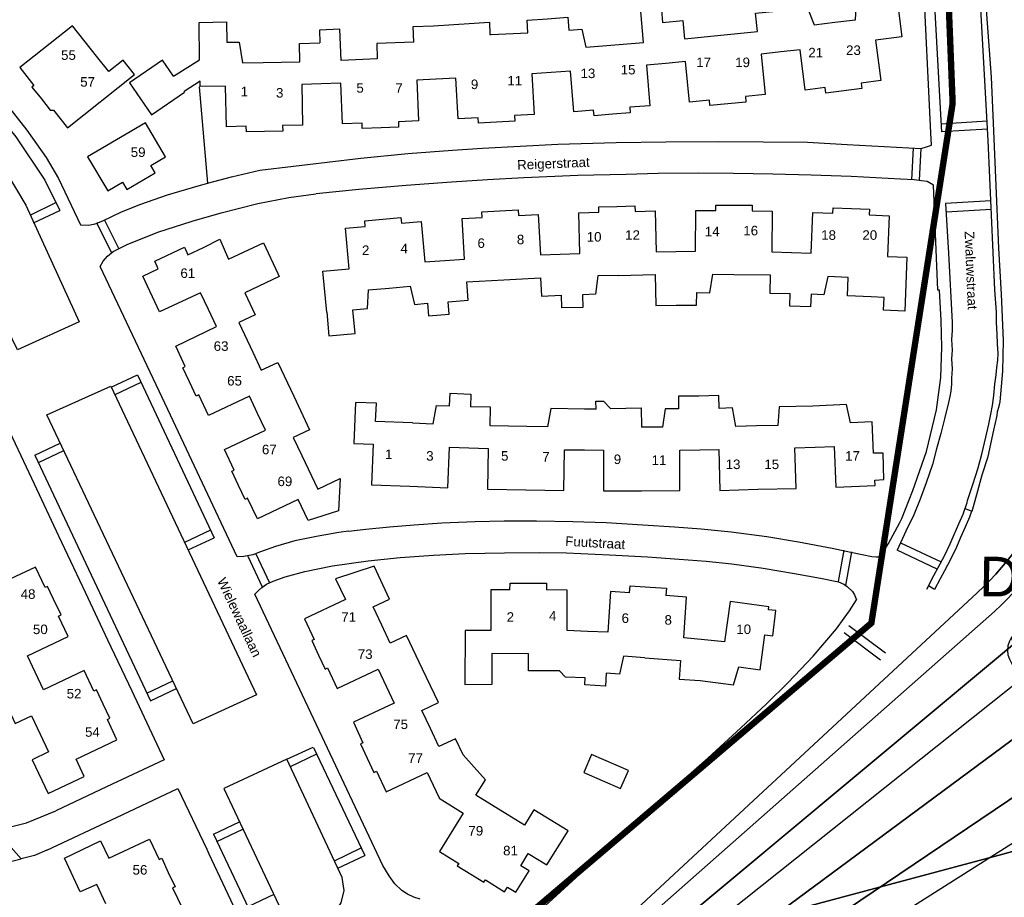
# Model space of a CAD drawing. Extents: x 158343 to 162498, y 431347 to 434500.
# Tile 39 of 248: x 159081 to 159236, y 433722 to 433860. Entities that reach past the tile are written whole.
import ezdxf

# ---------------------------------------------------------------- set-up
doc = ezdxf.new("R2010")
doc.units = 0
doc.header["$LTSCALE"] = 10
doc.header["$MEASUREMENT"] = 0
for name, color, linetype in [('44_plafonds', 8, 'CONTINUOUS'), ('47_binneninrichting', 8, 'CONTINUOUS'), ('bestaand 006m', 8, 'CONTINUOUS'), ('bestaand 008m', 8, 'CONTINUOUS'), ('bestaand 009m', 8, 'CONTINUOUS'), ('bestaand 010m', 8, 'CONTINUOUS'), ('bestaand 011m', 8, 'CONTINUOUS'), ('bestaand 012m', 8, 'CONTINUOUS'), ('HUISNUM', 7, 'CONTINUOUS'), ('nieuw006m', 8, 'CONTINUOUS'), ('nieuw007m', 8, 'CONTINUOUS'), ('nieuw008m', 8, 'CONTINUOUS'), ('nieuw009m', 8, 'CONTINUOUS'), ('nieuw010m', 8, 'CONTINUOUS'), ('nieuw011m', 8, 'CONTINUOUS'), ('nieuw012m', 8, 'CONTINUOUS'), ('SONDERING-2', 7, 'CONTINUOUS'), ('STRNM', 7, 'CONTINUOUS')]:
    doc.layers.add(name, color=color, linetype=linetype)
doc.layers.add('MEET', color=6, linetype='CONTINUOUS', plot=False)
doc.styles.add('Style-STANDARD', font='arial.ttf')
doc.styles.add('TXT_Copier', font='arial.ttf')

# ---------------------------------------------------------------- blocks, each defined once
blk = doc.blocks.new('SON-2')
at = {"layer": 'SONDERING-2', "transparency": 33554687}
h = blk.add_hatch(color=256, dxfattribs=at)
h.dxf.hatch_style = 1
h.paths.add_polyline_path([(0.004, -1.5), (1.287, 0.77), (-1.292, 0.763)])
at = {"layer": 'SONDERING-2'}
blk.add_lwpolyline([(0.004, -1.5), (1.287, 0.77), (-1.292, 0.763), (0.004, -1.5)], dxfattribs=at)
blk.add_circle((0, 0), 1.5, dxfattribs=at)
at = {"layer": 'SONDERING-2', "style": 'TXT_Copier'}
blk.add_attdef('BNO', (-1.135, 2.408), '', height=2.5, rotation=359.03579, dxfattribs=at)

msp = doc.modelspace()

# ---------------------------------------------------------------- linework, layer by layer
at = {"layer": '44_plafonds', "flags": 128}
for points in [[(159209.05, 433859.85), (159212.28, 433860.26), (159212.42, 433863.19), (159214.34, 433863.42), (159214.08, 433865.44), (159218.54, 433865.98), (159219.58, 433857.55), (159215.45, 433857.03), (159216.25, 433850.67), (159213.16, 433850.28), (159213.26, 433849.42), (159210.46, 433849.07)], [(159173.15, 433856.2), (159178.92, 433856.66), (159178.5, 433861.55), (159181.74, 433861.81), (159181.92, 433859.83)], [(159202.97, 433862.01), (159204.68, 433862.23), (159205.77, 433859.44)], [(159160.73, 433858.22), (159160.61, 433860.2), (159163.81, 433860.38)], [(159163.81, 433860.38), (159167, 433860.65), (159167.16, 433858.64), (159169.21, 433858.79), (159169.85, 433855.93), (159173.15, 433856.2)], [(159181.92, 433859.83), (159185.08, 433860.14), (159185.37, 433857.26), (159191.08, 433857.83)], [(159191.08, 433857.83), (159196.84, 433858.41), (159196.56, 433861.29), (159199.77, 433861.61)], [(159092.82, 433854.54), (159089.03, 433859.3), (159080.76, 433852.72), (159082.97, 433849.92), (159082.65, 433849.66), (159084.14, 433847.78)], [(159109.05, 433853.93), (159108.96, 433859.84), (159113.26, 433859.91), (159113.34, 433856.71), (159115.29, 433856.72), (159115.79, 433853.47), (159119.05, 433853.53)], [(159137.01, 433854.08), (159131.35, 433853.86), (159131.14, 433858.76), (159127.9, 433858.62), (159127.95, 433856.62)], [(159142.77, 433856.72), (159142.67, 433859.2), (159145.87, 433859.32)], [(159145.87, 433859.32), (159149.07, 433859.53)], [(159149.07, 433859.53), (159154.67, 433859.86), (159154.72, 433857.93), (159154.95, 433857.94)], [(159205.77, 433859.44), (159209.05, 433859.85)], [(159154.95, 433857.94), (159160.73, 433858.22)], [(159119.05, 433853.53), (159124.84, 433853.64), (159124.77, 433856.54), (159127.95, 433856.62)], [(159142.77, 433856.72), (159136.96, 433856.54), (159137.01, 433854.08)], [(159210.46, 433849.07), (159207.6, 433848.71), (159207.49, 433849.58), (159204.37, 433849.19), (159203.57, 433855.54), (159200.51, 433855.2)], [(159084.14, 433847.78), (159085.52, 433846.04), (159086.05, 433846.04), (159088.27, 433843.26), (159098.79, 433851.62), (159096.99, 433853.88), (159094.76, 433852.11), (159092.82, 433854.54)], [(159104.95, 433851.37), (159109.05, 433853.93)], [(159200.51, 433855.2), (159197.44, 433854.86), (159198.08, 433848.48), (159194.95, 433848.17), (159195.04, 433847.3), (159192.2, 433847.02)], [(159104.95, 433851.37), (159103.22, 433853.9), (159098.02, 433850.34), (159099.76, 433847.81)], [(159182.45, 433853.38), (159179.38, 433853.1), (159179.9, 433846.72), (159176.76, 433846.47), (159176.83, 433845.6), (159174.01, 433845.37)], [(159192.2, 433847.02), (159189.37, 433846.73), (159189.28, 433847.6), (159186.16, 433847.28), (159185.51, 433853.66), (159182.45, 433853.38)], [(159146.29, 433850.88), (159143.24, 433850.72), (159143.49, 433844.32), (159140.34, 433844.2), (159140.37, 433843.33), (159137.64, 433843.22)], [(159155.76, 433844.12), (159152.95, 433843.96), (159152.9, 433844.84), (159149.74, 433844.65), (159149.36, 433851.04), (159146.29, 433850.88)], [(159164.39, 433851.94), (159161.34, 433851.74), (159161.72, 433845.35), (159158.59, 433845.17), (159158.64, 433844.29), (159155.76, 433844.12)], [(159174.01, 433845.37), (159171.12, 433845.14), (159171.05, 433846.01), (159167.96, 433845.76), (159167.44, 433852.14), (159164.39, 433851.94)], [(159109.11, 433850.6), (159106.62, 433848.94)], [(159119.26, 433842.67), (159116.41, 433842.61), (159116.39, 433843.48), (159113.27, 433843.42), (159113.13, 433849.82), (159109.12, 433849.74), (159109.11, 433850.6)], [(159128.15, 433850.16), (159125.12, 433850.06), (159125.26, 433843.66), (159122.11, 433843.6), (159122.12, 433842.73), (159119.26, 433842.67)], [(159137.64, 433843.22), (159134.65, 433843.11), (159134.62, 433843.98), (159131.51, 433843.86), (159131.25, 433850.26), (159128.15, 433850.16)], [(159099.76, 433847.81), (159101.48, 433845.29), (159106.68, 433848.85), (159106.62, 433848.94)], [(159103.69, 433838.69), (159100.52, 433844.05), (159091.42, 433838.68), (159094.59, 433833.32), (159096.9, 433834.68), (159097.58, 433833.54), (159102.03, 433836.18), (159101.36, 433837.32), (159103.69, 433838.69)], [(159165.79, 433823.35), (159168.9, 433823.46), (159168.74, 433829.86), (159171.88, 433829.94), (159171.86, 433830.81), (159174.71, 433830.88)], [(159174.71, 433830.88), (159177.57, 433830.94), (159177.59, 433830.07), (159180.73, 433830.15), (159180.88, 433823.74), (159184, 433823.78)], [(159184, 433823.78), (159187.11, 433823.82), (159187.15, 433830.23), (159190.3, 433830.2), (159190.31, 433831.08), (159193.14, 433831.06)], [(159193.14, 433831.06), (159196.01, 433831.04), (159196, 433830.16), (159199.14, 433830.13), (159199.09, 433823.73), (159202.2, 433823.62)], [(159147.63, 433822.35), (159150.75, 433822.56), (159150.39, 433828.96), (159153.53, 433829.13), (159153.48, 433829.99), (159156.29, 433830.15)], [(159156.29, 433830.15), (159159.17, 433830.31), (159159.22, 433829.45), (159162.32, 433829.62), (159162.68, 433823.23), (159165.79, 433823.35)], [(159202.2, 433823.62), (159205.3, 433823.53), (159205.57, 433829.92), (159208.73, 433829.78), (159208.77, 433830.66), (159211.64, 433830.54)], [(159211.64, 433830.54), (159214.47, 433830.41), (159214.43, 433829.53), (159217.59, 433829.4), (159217.29, 433823.01), (159220.38, 433822.88), (159220.02, 433814.38), (159216.7, 433814.52), (159216.8, 433816.51), (159214.76, 433816.63)], [(159129.05, 433814.21), (159128.44, 433820.69), (159132.57, 433821.06), (159131.99, 433827.44), (159135.11, 433827.72), (159135.03, 433828.59), (159137.88, 433828.84)], [(159137.88, 433828.84), (159140.73, 433829.1), (159140.81, 433828.23), (159143.94, 433828.51), (159144.51, 433822.13), (159147.63, 433822.35)], [(159109.64, 433824.39), (159112.22, 433825.71), (159113.61, 433822.56)], [(159113.61, 433822.56), (159119.1, 433825.14), (159121.35, 433820.33)], [(159110.43, 433814.62), (159109.17, 433817.29), (159102.74, 433814.25), (159100.09, 433819.87), (159102.52, 433821.02), (159101.97, 433822.23), (159106.65, 433824.43), (159107.21, 433823.24), (159109.64, 433824.39)], [(159121.35, 433820.33), (159121.58, 433819.85), (159116.17, 433817.29), (159117.8, 433813.81), (159115.21, 433812.6), (159117.4, 433807.93)], [(159174.99, 433820.01), (159171.73, 433819.93), (159171.35, 433817.04), (159169.29, 433816.97), (159169.34, 433814.97), (159166.08, 433814.89), (159166, 433816.88)], [(159174.99, 433820.01), (159180.75, 433820.15), (159180.84, 433815.25), (159184.05, 433815.33)], [(159184.05, 433815.33), (159187.24, 433815.33), (159187.28, 433817.31), (159189.33, 433817.29), (159189.84, 433820.2), (159193.11, 433820.17)], [(159193.11, 433820.17), (159198.85, 433820.11), (159198.8, 433817.23), (159201.98, 433817.16)], [(159211.13, 433819.68), (159207.9, 433819.82), (159207.32, 433816.93), (159205.28, 433817.04), (159205.18, 433815.05), (159201.94, 433815.17), (159201.98, 433817.16)], [(159138.89, 433818.02), (159142.17, 433818.32), (159142.87, 433815.44), (159144.9, 433815.64), (159145.08, 433813.65), (159148.3, 433813.91), (159148.16, 433815.87)], [(159148.16, 433815.87), (159151.32, 433816.09), (159151.12, 433818.99), (159156.91, 433819.31)], [(159156.91, 433819.31), (159162.71, 433819.64), (159162.85, 433816.74), (159166, 433816.88)], [(159214.76, 433816.63), (159211.02, 433816.81), (159211.13, 433819.68)], [(159133.17, 433814.59), (159135.46, 433814.81), (159135.64, 433817.72), (159138.89, 433818.02)], [(159107.46, 433803.25), (159106.41, 433805.48), (159106.78, 433805.66), (159105.28, 433808.89), (159111.7, 433811.94), (159110.43, 433814.62)], [(159129.05, 433814.21), (159129.37, 433810.47), (159133.54, 433810.86), (159133.17, 433814.59)], [(159117.4, 433807.93), (159118.74, 433805.08), (159121.35, 433806.31), (159123.86, 433801)], [(159118.15, 433798.28), (159116.88, 433800.99), (159110.44, 433797.97), (159108.91, 433801.19), (159108.52, 433801.01), (159107.46, 433803.25)], [(159142.54, 433796.79), (159145.79, 433796.65), (159146.35, 433799.53), (159148.38, 433799.45), (159148.46, 433801.46), (159151.72, 433801.32), (159151.67, 433799.31)], [(159123.86, 433801), (159126.35, 433795.72), (159123.75, 433794.47), (159125.11, 433791.63)], [(159142.54, 433796.79), (159136.73, 433797.03), (159136.86, 433799.9), (159133.57, 433800.02), (159133.34, 433793.52), (159136.36, 433793.44), (159136.11, 433787.04), (159142.14, 433786.81)], [(159171.47, 433798.96), (159171.4, 433800.23), (159172.62, 433800.21), (159173.71, 433799.05), (159178.55, 433799.14), (159178.59, 433796.09)], [(159187.62, 433801.01), (159184.4, 433801.01), (159184.4, 433799.02), (159182.34, 433799.01), (159181.89, 433796.11), (159178.59, 433796.09)], [(159196.72, 433796.31), (159193.42, 433796.24), (159192.9, 433799.14), (159190.83, 433799.08), (159190.78, 433801.08), (159187.62, 433801.01)], [(159115.17, 433786.91), (159114.09, 433789.2), (159114.47, 433789.37), (159112.96, 433792.61), (159119.39, 433795.63), (159118.15, 433798.28)], [(159160.55, 433796.24), (159154.79, 433796.34), (159154.83, 433799.24), (159151.67, 433799.31)], [(159169.61, 433798.95), (159164.32, 433799.08), (159163.82, 433796.18), (159160.55, 433796.24)], [(159171.47, 433798.96), (159169.61, 433798.95)], [(159205.57, 433799.43), (159200.29, 433799.31), (159200.04, 433796.39), (159196.72, 433796.31)], [(159215.11, 433792.03), (159214.88, 433796.95), (159211.47, 433796.79), (159210.87, 433799.67), (159205.57, 433799.43)], [(159142.14, 433786.81), (159148.11, 433786.58), (159148.35, 433792.98), (159151.42, 433792.88)], [(159151.42, 433792.88), (159154.48, 433792.78), (159154.37, 433786.38), (159160.38, 433786.27)], [(159160.38, 433786.27), (159166.38, 433786.16), (159166.49, 433792.56), (159169.6, 433792.53)], [(159169.6, 433792.53), (159172.62, 433792.49), (159172.64, 433786.08), (159178.58, 433786.1)], [(159178.58, 433786.1), (159184.64, 433786.12), (159184.62, 433792.52), (159187.77, 433792.55)], [(159187.77, 433792.55), (159190.76, 433792.58), (159190.92, 433786.17), (159196.88, 433786.33)], [(159196.88, 433786.33), (159202.92, 433786.48), (159202.75, 433792.88), (159205.91, 433792.98)], [(159205.91, 433792.98), (159208.93, 433793.08), (159209.2, 433786.68), (159215.35, 433786.94), (159215.31, 433787.78)], [(159215.31, 433787.78), (159216.73, 433787.86), (159216.61, 433792.04), (159215.11, 433792.03)], [(159125.11, 433791.63), (159127.63, 433786.38), (159131.15, 433788.06), (159130.92, 433782.96), (159126.12, 433781.4), (159124.55, 433784.72), (159118.13, 433781.69), (159116.6, 433784.92), (159116.19, 433784.73), (159115.17, 433786.91)], [(159086.05, 433769.04), (159085.11, 433771.04), (159084.72, 433770.86), (159083.21, 433774.08), (159076.78, 433771.06), (159075.51, 433773.76)], [(159137.72, 433764.92), (159136.36, 433767.81), (159138.94, 433769.04), (159136.52, 433774.21), (159130.44, 433772.26), (159132, 433768.96), (159125.57, 433765.93), (159127.07, 433762.7), (159126.69, 433762.52), (159127.78, 433760.2)], [(159157.87, 433770.51), (159154.89, 433770.51), (159154.89, 433764.11), (159150.84, 433764.13), (159150.8, 433755.62), (159155.08, 433755.65), (159155.09, 433760.52), (159160.81, 433760.51)], [(159157.87, 433770.51), (159157.91, 433771.56), (159161.03, 433771.56)], [(159161.03, 433771.56), (159163.65, 433771.57), (159163.65, 433770.49)], [(159170.07, 433763.96), (159166.89, 433764.08), (159166.9, 433770.48), (159163.65, 433770.49)], [(159176.7, 433770.02), (159173.74, 433770.23), (159173.28, 433763.84), (159170.07, 433763.96)], [(159176.7, 433770.02), (159176.81, 433771.16), (159179.95, 433770.94)], [(159179.95, 433770.94), (159182.54, 433770.76), (159182.44, 433769.6)], [(159083.16, 433757.53), (159081.93, 433760.12), (159088.36, 433763.16), (159086.83, 433766.38), (159087.23, 433766.56), (159086.05, 433769.04)], [(159188.5, 433762.63), (159185.24, 433762.97), (159185.7, 433769.36), (159182.44, 433769.6)], [(159198.56, 433767.37), (159198.62, 433767.81), (159192.53, 433768.65), (159191.66, 433762.3), (159188.5, 433762.63)], [(159198.02, 433763.41), (159199.25, 433763.29), (159199.75, 433767.25), (159198.56, 433767.37)], [(159144.14, 433758.02), (159141.63, 433763.34), (159139.05, 433762.12), (159137.72, 433764.92)], [(159187.82, 433756.26), (159193.06, 433755.55), (159193.9, 433758.37), (159197.27, 433757.91), (159198.02, 433763.41)], [(159127.78, 433760.2), (159128.79, 433758.04), (159129.18, 433758.22), (159130.71, 433755), (159137.13, 433758.04), (159138.42, 433755.33)], [(159169.75, 433756.68), (159166.65, 433756.77), (159165.69, 433757.77), (159160.82, 433757.78), (159160.81, 433760.51)], [(159179.13, 433759.8), (159175.77, 433760.05), (159175.11, 433757.25), (159173.05, 433757.37), (159172.91, 433755.35), (159169.7, 433755.54), (159169.75, 433756.68)], [(159179.13, 433759.8), (159184.76, 433759.39), (159184.54, 433756.46), (159187.82, 433756.26)], [(159145.38, 433748.7), (159144.04, 433751.53), (159146.62, 433752.75), (159144.14, 433758.02)], [(159093.86, 433752.5), (159092.8, 433754.76), (159092.41, 433754.57), (159090.89, 433757.8), (159084.46, 433754.77), (159083.16, 433757.53)], [(159077.48, 433754.84), (159080, 433749.48), (159082.59, 433750.69), (159083.95, 433747.81)], [(159138.42, 433755.33), (159139.67, 433752.69), (159133.25, 433749.65), (159134.75, 433746.41), (159134.37, 433746.24), (159135.41, 433744.03)], [(159083.95, 433747.81), (159085.27, 433744.98), (159082.69, 433743.76), (159085.19, 433738.42), (159090.89, 433741.13), (159089.61, 433743.84), (159096.03, 433746.87), (159094.52, 433750.09), (159094.9, 433750.28), (159093.86, 433752.5)], [(159152.26, 433742.58), (159150.51, 433744.53), (159149.31, 433747.06), (159146.72, 433745.84), (159145.38, 433748.7)], [(159135.41, 433744.03), (159136.48, 433741.77), (159136.88, 433741.96), (159138.41, 433738.73), (159144.84, 433741.76), (159146.74, 433737.74)], [(159170.75, 433744.57), (159169.52, 433741.73), (159175.3, 433739.23), (159176.53, 433742.08), (159170.75, 433744.57)], [(159157.47, 433735.12), (159152.51, 433738.2), (159154.02, 433740.62), (159152.26, 433742.58)], [(159146.74, 433737.74), (159146.75, 433737.72), (159150.54, 433735.37), (159146.79, 433729.33), (159149.82, 433727.45), (159149.59, 433727.08), (159151.75, 433725.75)], [(159151.75, 433725.75), (159153.8, 433724.48), (159154.04, 433724.84), (159157.04, 433722.96), (159157.52, 433723.72), (159158.83, 433722.91), (159160.9, 433726.26), (159159.58, 433727.07), (159160.78, 433729.01), (159163.71, 433727.2), (159167.03, 433732.57), (159161.65, 433735.88), (159160.16, 433733.46), (159157.47, 433735.12)], [(159094.27, 433721.07), (159092.85, 433724.14), (159090.26, 433722.94), (159087.76, 433728.29), (159093.47, 433730.97), (159094.74, 433728.26), (159101.17, 433731.28), (159102.68, 433728.05), (159103.08, 433728.24), (159104.12, 433726.02)], [(159104.12, 433726.02), (159105.19, 433723.76), (159104.8, 433723.58), (159106.33, 433720.36), (159099.91, 433717.32), (159100.83, 433713.79)]]:
    msp.add_lwpolyline(points, dxfattribs=at)
at = {"layer": '47_binneninrichting', "flags": 128}
for points in [[(159229.83, 433784.27), (159229.93, 433784.55), (159230.74, 433787.1), (159231.61, 433789.74), (159232.18, 433791.87), (159232.78, 433794.54), (159233.29, 433796.58), (159233.56, 433798.14), (159233.83, 433799.55), (159234.04, 433801.11), (159234.19, 433802.88), (159234.4, 433804.35), (159234.55, 433805.49), (159234.67, 433806.66), (159234.73, 433807.71), (159234.64, 433809.24), (159234.58, 433810.74), (159234.49, 433812.57), (159234.46, 433814.22), (159234.22, 433817.73), (159233.14, 433841.22), (159228.58, 433923.3), (159226.18, 433964.43)], [(159222.85, 433900.38), (159222.91, 433899.75), (159222.97, 433898.85), (159223.9, 433876.89), (159225.58, 433846.29), (159225.8, 433842.59)], [(159233.68, 433851.24), (159232.93, 433861.14), (159231.11, 433895.18)], [(159224.12, 433842.44), (159221.71, 433892.44)], [(159042.49, 433870.74), (159048.27, 433868.44), (159054.64, 433865.23), (159061.64, 433860.43), (159068.3, 433855.1), (159074.55, 433848.64), (159080.13, 433841.8), (159084.67, 433835), (159087.04, 433830.21)], [(159090.09, 433812.72), (159080.39, 433808.27), (159071.96, 433825.48), (159069.31, 433829.91), (159065.92, 433834.54), (159062.46, 433838.48), (159058.33, 433842.6), (159054.18, 433846.27), (159049.28, 433849.75), (159044.92, 433852.19), (159040.14, 433854.56), (159034.82, 433856.96), (159038.67, 433867.33), (159043.8, 433865.45), (159049.17, 433863.14), (159054.66, 433859.9), (159060.15, 433855.96), (159066.15, 433851), (159070.46, 433846.5), (159074.97, 433841.18), (159078.62, 433836.26), (159081.67, 433831.04), (159090.09, 433812.72)], [(159064.44, 433860.81), (159068.51, 433857.59), (159072.12, 433854.24), (159075.83, 433850.17), (159079.17, 433846.27), (159081.83, 433842.86), (159084.87, 433838.55), (159086.81, 433835.25), (159090.31, 433827.99), (159091.57, 433827.94), (159092.59, 433828.14), (159093.79, 433828.59), (159096.76, 433830), (159099.8, 433831.23), (159104.01, 433832.69), (159108.82, 433834.11), (159110.32, 433834.52)], [(159234.85, 433824.3), (159234, 433844), (159233.68, 433851.24)], [(159108.96, 433849.71), (159110.28, 433834.52), (159114.07, 433835.53), (159118.51, 433836.56), (159134.43, 433838.49), (159141.81, 433839.22), (159148.83, 433839.72), (159153.57, 433840.05), (159159.51, 433840.35), (159165.43, 433840.66), (159174.62, 433840.91), (159182.42, 433841.04), (159190.67, 433841.09), (159197.74, 433841.02), (159204.7, 433840.96), (159210.96, 433840.6), (159222.63, 433840.01), (159223.6, 433840.28), (159224.25, 433840.5), (159224.12, 433842.44)], [(159225.72, 433843.89), (159233, 433844.32)], [(159233.06, 433843.02), (159225.8, 433842.59)], [(159221.37, 433840.07), (159221.07, 433835.05)], [(159222.33, 433834.98), (159222.63, 433840.01)], [(159225.26, 433817.66), (159224.58, 433834.19), (159223.55, 433834.77), (159222.65, 433834.9), (159221.53, 433835.03), (159219.38, 433835.15), (159215.47, 433835.38), (159211.62, 433835.56), (159205.29, 433835.81), (159199.27, 433835.95), (159193.09, 433836.04), (159187.6, 433836.09), (159181.21, 433836.03), (159176.16, 433835.91), (159168.58, 433835.72), (159160.08, 433835.37), (159154.36, 433835.07), (159148.67, 433834.68), (159141.53, 433834.16), (159134.09, 433833.51), (159127.4, 433832.87)], [(159132.5, 433779.74), (159130.94, 433779.51), (159127.72, 433778.98), (159124.03, 433778.21), (159120.99, 433777.31), (159118.64, 433776.5), (159117.41, 433776.01), (159116.01, 433775.73), (159114.95, 433775.71), (159104.02, 433798.9), (159093.38, 433821.42), (159093.88, 433822.26), (159094.57, 433823.04), (159095.46, 433823.75), (159097.64, 433824.85), (159102.46, 433826.83), (159107.85, 433828.56), (159112.46, 433829.88), (159118.23, 433831.32), (159123.07, 433832.26), (159127.36, 433832.87)], [(159082.38, 433829.49), (159086.41, 433831.49)], [(159226.47, 433831.31), (159226.93, 433823.52), (159227.5, 433812.57), (159227.47, 433811.31), (159227.41, 433809.9), (159227.5, 433808.22), (159227.41, 433806.87), (159227.47, 433805.31), (159227.38, 433803.84), (159227.38, 433802.89), (159227.26, 433801.8), (159227.11, 433800.95), (159226.93, 433800), (159226.3, 433797.45), (159225.7, 433795.14), (159225.04, 433792.71), (159224.38, 433790.25), (159223.42, 433787.34), (159222.46, 433784.76), (159221.44, 433782.3), (159220.21, 433779.75), (159218.83, 433776.74)], [(159233.58, 433831.73), (159226.47, 433831.31)], [(159082.92, 433828.31), (159087.04, 433830.21)], [(159226.55, 433830.02), (159233.64, 433830.44)], [(159095.2, 433823.62), (159092.86, 433828.26)], [(159094.08, 433828.7), (159096.35, 433824.2)], [(159235.56, 433809.75), (159235.28, 433817.03), (159234.85, 433824.3)], [(159219.25, 433781.1), (159219.57, 433781.74), (159221.31, 433786.12), (159223.43, 433792.31), (159225.01, 433798.82), (159225.69, 433803.95), (159225.88, 433808.71), (159225.76, 433812.93), (159225.49, 433817.69), (159225.26, 433817.66)], [(159235.03, 433800.1), (159235.46, 433804.92), (159235.56, 433809.75)], [(159095.14, 433802.4), (159099.25, 433804.34)], [(159099.25, 433804.34), (159111.34, 433778.72)], [(159099.8, 433803.16), (159095.7, 433801.22)], [(159118.01, 433753.99), (159108.03, 433749.41), (159085.01, 433798.07), (159095.05, 433802.59), (159118.01, 433753.99)], [(159230.73, 433783.28), (159231.37, 433785.51), (159232.24, 433788.6), (159233.17, 433791.51), (159234.04, 433795.62), (159234.58, 433797.96), (159234.64, 433798.59), (159234.89, 433799.42), (159235.03, 433800.1)], [(159053.53, 433789.13), (159056.74, 433790.3), (159061.25, 433791.85), (159066.45, 433793.73), (159070.87, 433795.39), (159077.9, 433798.03), (159082.99, 433787.21)], [(159083.11, 433791.71), (159087.12, 433793.6)], [(159083.66, 433790.54), (159087.67, 433792.43)], [(159083.11, 433791.71), (159101.3, 433753.05)], [(159082.99, 433787.21), (159086.84, 433779.03)], [(159223.51, 433770.63), (159224.62, 433772.79), (159225.28, 433774.02), (159226.27, 433775.88), (159227.17, 433777.77), (159227.8, 433779.21), (159228.55, 433780.89), (159229.21, 433782.42), (159229.83, 433784.27)], [(159225.66, 433772.28), (159226.36, 433773.57), (159227.3, 433775.35), (159228.23, 433777.3), (159228.88, 433778.79), (159229.61, 433780.41), (159230.29, 433782), (159230.6, 433782.92)], [(159229.51, 433783.29), (159230.62, 433782.9), (159230.73, 433783.28)], [(159132.5, 433779.74), (159135.23, 433780.04), (159138.94, 433780.44), (159142.84, 433780.75), (159147.16, 433781.03), (159152.43, 433781.25), (159157, 433781.39), (159162.06, 433781.38), (159167.78, 433781.29), (159173.05, 433781.09), (159178.78, 433780.76), (159183.8, 433780.44), (159187.99, 433780.12), (159192.73, 433779.65), (159198.31, 433778.89), (159203.32, 433778.05), (159208.6, 433777.08), (159211.53, 433776.45), (159213.35, 433776.07), (159214.84, 433775.75), (159215.59, 433775.68), (159216.14, 433775.71), (159217.45, 433777.82), (159219.25, 433781.1)], [(159224.77, 433770.61), (159225.66, 433772.28), (159226.36, 433773.57), (159227.3, 433775.35), (159228.23, 433777.3), (159228.88, 433778.79), (159229.61, 433780.41), (159230.29, 433782)], [(159110.78, 433779.89), (159106.69, 433777.96)], [(159086.84, 433779.03), (159090.61, 433771.03), (159090.66, 433770.91)], [(159107.24, 433776.78), (159111.34, 433778.72)], [(159210.44, 433776.74), (159209.55, 433771.83)], [(159210.76, 433771.19), (159211.72, 433776.51)], [(159225.12, 433773.77), (159218.83, 433776.74)], [(159219.37, 433777.91), (159225.75, 433774.9)], [(159118.93, 433770.95), (159116.66, 433775.73)], [(159143.78, 433721.79), (159142.75, 433722.12), (159141.76, 433722.59), (159140.88, 433723.18), (159139.77, 433724.24), (159138.88, 433725.46), (159137.86, 433727.13), (159127.43, 433749.28), (159117.76, 433769.8), (159118.3, 433770.4), (159118.85, 433770.9), (159119.57, 433771.4), (159120.64, 433771.87), (159122.5, 433772.54), (159125.58, 433773.42), (159129.98, 433774.3), (159135.58, 433775.07), (159140.63, 433775.6), (159145.85, 433775.98), (159150.86, 433776.24)], [(159117.88, 433776.17), (159120.05, 433771.61)], [(159150.86, 433776.24), (159157.05, 433776.33), (159162.58, 433776.38), (159166.78, 433776.32), (159173.54, 433776.03), (159179.53, 433775.68), (159184.52, 433775.35), (159188.75, 433775.04), (159192.8, 433774.59), (159197.75, 433773.9), (159202.69, 433773.07), (159206.75, 433772.34), (159209.58, 433771.75), (159210.45, 433771.39), (159210.98, 433771.04), (159211.82, 433770.22), (159212.14, 433769.73), (159212.46, 433768.93)], [(159090.66, 433770.91), (159094.57, 433762.62)], [(159224.71, 433770.57), (159223.78, 433771.14)], [(159209.27, 433764.35), (159210.51, 433766.06), (159211.34, 433767.21), (159212.46, 433768.93)], [(159183.35, 433739.02), (159189.05, 433744.01), (159194.23, 433748.79), (159198.28, 433752.58), (159201.66, 433755.91), (159205.61, 433760.05), (159209.27, 433764.35)], [(159216.99, 433760.52), (159211.23, 433764.85)], [(159094.57, 433762.62), (159098.35, 433754.62)], [(159210.48, 433763.79), (159216.19, 433759.5)], [(159100.74, 433754.24), (159104.84, 433756.17)], [(159101.3, 433753.05), (159105.39, 433754.99)], [(159098.35, 433754.62), (159103.46, 433743.77), (159094.39, 433739.48), (159086.4, 433735.73)], [(159122.76, 433743.83), (159126.92, 433745.75)], [(159126.96, 433745.68), (159135.03, 433728.67)], [(159127.46, 433744.62), (159123.31, 433742.65)], [(159131.5, 433725.21), (159122.76, 433743.83), (159112.83, 433739.25), (159121.51, 433720.86)], [(159085, 433729.5), (159095.98, 433734.68), (159105.62, 433739.21), (159110.16, 433729.67)], [(159183.45, 433739.05), (159170.09, 433726.85), (159160.38, 433717.97)], [(159076.98, 433732.6), (159081.8, 433733.84), (159086.4, 433735.73)], [(159111.22, 433732.06), (159115.31, 433733.99)], [(159076.98, 433732.6), (159080.95, 433728.17)], [(159111.22, 433732.06), (159117.19, 433719.41)], [(159111.78, 433730.89), (159115.87, 433732.82)], [(159085, 433729.5), (159083.03, 433728.68), (159080.95, 433728.17)], [(159110.16, 433729.67), (159110.49, 433728.96), (159115.64, 433718.03)], [(159130.25, 433727.86), (159134.46, 433729.87)], [(159130.8, 433726.69), (159135.03, 433728.67)], [(159020.89, 433711.22), (159024.08, 433709.3), (159026, 433712.52), (159029.28, 433710.59), (159031.16, 433713.87), (159034.52, 433711.93), (159036.36, 433715.24), (159039.59, 433713.44), (159041.38, 433716.72), (159044.68, 433714.95), (159046.48, 433718.14), (159049.79, 433716.48), (159051.54, 433719.83), (159054.89, 433718.1), (159056.55, 433721.43), (159059.95, 433719.75), (159061.59, 433723.09), (159064.89, 433721.69), (159066.5, 433724.89), (159070.35, 433723.06), (159071.71, 433725.89), (159080.95, 433728.17)], [(159121.51, 433720.86), (159122.77, 433719.27), (159124.53, 433718.24), (159126.54, 433717.94), (159128.53, 433718.38), (159130.21, 433719.53), (159131.35, 433721.21), (159131.8, 433723.19), (159131.5, 433725.21)], [(159120.73, 433722.52), (159116.63, 433720.59)]]:
    msp.add_lwpolyline(points, dxfattribs=at)
at = {"layer": 'bestaand 006m'}
for points in [[(159247.37, 433809.27, -0.222038), (159231.45, 433770.05), (159167.57, 433710.75), (159168.46, 433709.78), (159174.48, 433712.58), (159235.46, 433728.88), (159248.54, 433732.5)], [(159248.54, 433732.5), (159235.46, 433728.88), (159174.48, 433712.58), (159168.46, 433709.78), (159168.46, 433709.78), (159159.02, 433720.01), (159112.1, 433679.69), (159083.12, 433665.44), (159071.08, 433659.9), (159072.53, 433650.73), (159027.44, 433633.44), (159017.22, 433629.63), (158999.34, 433623.15), (158945.25, 433607.94, 0.353768), (158941.71, 433601.84), (158947.42, 433580.54), (158950.64, 433556), (158952.81, 433532.99, -0.420703), (158948.33, 433527.18), (158911.35, 433521.15), (158915.65, 433493.15), (158812.74, 433454.55)]]:
    msp.add_lwpolyline(points, format="xyb", dxfattribs=at)
at = {"layer": 'bestaand 008m'}
msp.add_lwpolyline([(159239.51, 433763.92), (159128.75, 433671.55, 0.058368), (159123.15, 433665.64), (159115.11, 433654.88), (159115.67, 433654.54), (159125.48, 433660.65, -0.08662), (159181.6, 433697.3), (159239.37, 433712.23, 0.076026)], format="xyb", dxfattribs=at)
at = {"layer": 'bestaand 009m'}
msp.add_lwpolyline([(159241.88, 433759.25), (159130.91, 433670.86, 0.069541), (159124.09, 433663.98), (159102.46, 433636.25), (159102.86, 433636.01), (159127.94, 433657.15, -0.082445), (159183.27, 433693.7), (159240.49, 433708.21, 0.071052)], format="xyb", dxfattribs=at)
at = {"layer": 'bestaand 010m'}
msp.add_lwpolyline([(159248.83, 433755.71), (159133.3, 433670.16, 0.083653), (159124.89, 433662.13), (159096.42, 433627.01), (159097.04, 433626.63), (159129.89, 433654.37, -0.072531), (159184.4, 433691.23), (159240.41, 433705.17, 0.067542)], format="xyb", dxfattribs=at)
at = {"layer": 'bestaand 011m'}
msp.add_lwpolyline([(159261.86, 433754.53), (159134.23, 433668.37, 0.100932), (159126.77, 433661.72), (159091.07, 433617.41), (159131.95, 433651.43, -0.058415), (159185.54, 433688.83), (159241.56, 433702.44, 0.067536)], format="xyb", dxfattribs=at)
at = {"layer": 'bestaand 012m'}
msp.add_lwpolyline([(159285.69, 433761.41), (159138.98, 433668.47, 0.121256), (159126.06, 433657.84), (159097.83, 433620.01), (159133.59, 433649.1, -0.05566), (159186.67, 433686.3), (159242.64, 433699.85, 0.067796)], format="xyb", dxfattribs=at)
at = {"layer": 'MEET', "const_width": 1}
msp.add_lwpolyline([(159217.96, 434088.85), (159435.98, 434020.25), (159504.62, 433836.46), (159784.94, 433953.55), (159866.41, 433734.33), (159822.4, 433519.03), (159655.9, 433512.46), (159222.15, 433324.12), (159221.05, 433289.09), (159066.14, 433159.95), (158988.58, 433123), (158887.87, 433065.24), (158810.46, 433043.05), (158594.73, 433280.89), (158643.69, 433366.24), (158736.01, 433394.89), (158840.95, 433432.1), (158907.6, 433472.41), (158902.41, 433599.51), (159112.89, 433678.64), (159214.78, 433765.28), (159227.57, 433847.1)], close=True, dxfattribs=at)
at = {"layer": 'nieuw006m'}
msp.add_lwpolyline([(159161.71, 433717.12), (159167.57, 433710.75), (159231.45, 433770.05, 0.222056), (159247.37, 433809.27), (159242.66, 433900.64), (159292.26, 434035.48), (159431.5, 433984.26, 0.427413), (159442.57, 433989.11), (159451.95, 434017.94)], format="xyb", dxfattribs=at)
at = {"layer": 'nieuw007m', "flags": 128}
msp.add_lwpolyline([(159467.84, 434013.4), (159462.09, 433991.93), (159458.16, 433978.69, -0.259588), (159449.04, 433975.14), (159438.73, 433977.33), (159294.64, 434030.35), (159246.69, 433900.03), (159251.36, 433809.48, -0.222056), (159234.17, 433767.12), (159124.59, 433670.36), (159117.41, 433675.03)], format="xyb", dxfattribs=at)
at = {"layer": 'nieuw007m'}
msp.add_lwpolyline([(159251.36, 433809.48, -0.222056), (159234.17, 433767.12), (159124.59, 433670.36), (159179.32, 433702.22), (159237.59, 433720.1)], format="xyb", dxfattribs=at)
at = {"layer": 'nieuw008m', "flags": 128}
msp.add_lwpolyline([(158921.37, 433497.31), (158950.27, 433515.02, 0.336299), (158961.4, 433537.07), (158961.4, 433589.48), (158961.97, 433596.91, -0.419178), (158968.34, 433599.25), (159002.75, 433589.35, 0.344571), (159014.18, 433593.96), (159020.18, 433604.36), (159028.71, 433618.68, -0.137319), (159034.48, 433624.45), (159049.28, 433631.25, -0.016481), (159049.89, 433631.51), (159089.57, 433646.66), (159091.84, 433649.4), (159091.84, 433649.4), (159095.29, 433658.02), (159107.09, 433659.8), (159115.11, 433654.88), (159123.15, 433665.64, -0.058782), (159128.79, 433671.59), (159239.51, 433763.92, 0.214466)], format="xyb", dxfattribs=at)
at = {"layer": 'nieuw009m', "flags": 128}
msp.add_lwpolyline([(159241.88, 433759.25), (159130.91, 433670.86, 0.069541), (159124.09, 433663.98), (159102.45, 433636.24), (159094.52, 433641.1), (159077.79, 433634.98, 0.021101), (159076.99, 433634.7), (159041.45, 433620.41, 0.199604), (159029.21, 433611.04), (159016.23, 433589.89, -0.354353), (159001.83, 433582.66), (158979.04, 433587.93, 0.375189), (158969.39, 433583.47), (158968.8, 433578.41), (158965.73, 433535.12, -0.211446), (158955.95, 433512.21), (158923.21, 433484.93)], format="xyb", dxfattribs=at)
at = {"layer": 'nieuw010m', "flags": 128}
msp.add_lwpolyline([(158925.11, 433472.6), (158950.47, 433495.95), (158959.39, 433505.05, 0.153715), (158971.55, 433529.12), (158977.16, 433568.94), (158977.16, 433568.94, -0.437322), (158985.14, 433576.82, -0.107201), (158985.14, 433576.82), (158985.14, 433576.82), (159005.87, 433573.41, 0.342898), (159019.7, 433578.46), (159035.12, 433603.11, -0.183804), (159046.83, 433612.42), (159074.98, 433625.61, -0.02917), (159076.06, 433626.04), (159088.52, 433631.87), (159096.43, 433627.03), (159124.89, 433662.13, -0.083653), (159133.3, 433670.16), (159248.83, 433755.71, 0.307075)], format="xyb", dxfattribs=at)
at = {"layer": 'nieuw011m', "flags": 128}
msp.add_lwpolyline([(158891.68, 433409.35), (158901.68, 433419.38), (158906.55, 433424.58), (158914.14, 433432.66), (158920.1, 433438.97), (158925.84, 433445.88), (158926.09, 433446.18, 0.348725), (158926.33, 433454.88), (158924.04, 433457.92), (158928.75, 433463.1), (158966.25, 433500.19, 0.107121), (158983.96, 433554.88), (158983.96, 433554.88, -0.397259), (159001.23, 433568.61), (159012.17, 433568.61), (159021.89, 433569.13, 0.372637), (159028.34, 433575.69), (159036.41, 433592.49, -0.130637), (159046.78, 433601.33), (159082.96, 433622.38), (159091.07, 433617.41), (159126.77, 433661.72, -0.100932), (159134.23, 433668.37), (159261.86, 433754.53, 0.31524)], format="xyb", dxfattribs=at)
at = {"layer": 'nieuw012m', "flags": 128}
msp.add_lwpolyline([(159285.69, 433761.41), (159138.98, 433668.47, 0.121024), (159126.08, 433657.87), (159095.57, 433617), (159091.46, 433613.16), (159089.21, 433607.6), (159081.13, 433601.99), (159073.62, 433607.3), (159049.85, 433593.36, 0.188878), (159034.36, 433576.74), (159030.89, 433566.41, -0.346059), (159025.87, 433561.71), (159002.33, 433559.12, 0.397393), (158992.95, 433551.13), (158988.14, 433535.29), (158981.44, 433516.97), (158977.57, 433505.13), (158973.66, 433497.29), (158950.09, 433471.54), (158932.09, 433450.6)], format="xyb", dxfattribs=at)

# ---------------------------------------------------------------- block references
at = {"layer": 'SONDERING-2'}
ref = msp.add_blockref('SON-2', (159240, 433761), dxfattribs=dict(at, xscale=2.5, yscale=2.5, zscale=2.5))
ref.add_attrib('BNO', 'DKM104', (159231.72, 433769.51), dxfattribs={"height": 6.25, "rotation": 359.0358, "style": 'TXT_Copier'})

# ---------------------------------------------------------------- texts
at = {"layer": 'HUISNUM', "style": 'Style-STANDARD'}
for s, p in [('21', (159204.85, 433854.33)), ('23', (159210.79, 433854.71)), ('55', (159087.24, 433853.94)), ('17', (159187.21, 433852.8)), ('19', (159193.34, 433852.8)), ('13', (159169, 433851.07)), ('15', (159175.32, 433851.65)), ('57', (159090.25, 433849.72)), ('9', (159151.74, 433849.34)), ('11', (159157.49, 433849.92)), ('1', (159115.51, 433848.2)), ('3', (159121.07, 433848)), ('5', (159133.72, 433848.77)), ('7', (159139.86, 433848.77)), ('59', (159098.2, 433838.65)), ('14', (159188.56, 433826.17)), ('16', (159194.62, 433826.31)), ('8', (159158.98, 433824.91)), ('10', (159169.97, 433825.33)), ('12', (159176.02, 433825.61)), ('18', (159206.88, 433825.61)), ('20', (159213.36, 433825.61)), ('2', (159134.6, 433823.22)), ('4', (159140.66, 433823.5)), ('6', (159152.78, 433824.34)), ('61', (159106.02, 433819.61)), ('63', (159111.26, 433808.13)), ('65', (159113.38, 433802.67)), ('67', (159118.85, 433791.85)), ('1', (159138.22, 433791.1)), ('3', (159144.71, 433790.84)), ('5', (159156.49, 433790.84)), ('7', (159162.98, 433790.71)), ('17', (159210.64, 433790.84)), ('9', (159174.23, 433790.31)), ('11', (159180.19, 433790.18)), ('13', (159191.84, 433789.52)), ('15', (159197.93, 433789.52)), ('69', (159121.3, 433786.84)), ('48', (159080.88, 433769.09)), ('4', (159164.04, 433765.66)), ('71', (159131.34, 433765.48)), ('2', (159157.37, 433765.48)), ('6', (159175.46, 433765.3)), ('8', (159182.22, 433765.02)), ('50', (159082.81, 433763.54)), ('10', (159193.51, 433763.55)), ('73', (159133.94, 433759.63)), ('52', (159088.12, 433753.41)), ('75', (159139.52, 433748.59)), ('54', (159091.01, 433747.38)), ('77', (159141.86, 433743.26)), ('79', (159151.35, 433731.83)), ('81', (159156.81, 433728.71)), ('56', (159098.49, 433725.68))]:
    msp.add_text(s, height=1.5, dxfattribs=at).set_placement(p)
at = {"layer": 'STRNM', "style": 'Style-STANDARD'}
for s, rotation, p in [('Reigerstraat', 2.3502, (159159.06, 433836.65)), ('Zwaluwstraat', 272.3502, (159229.45, 433826.94)), ('Fuutstraat', 356.7311, (159166.56, 433777.45)), ('Wielewaallaan', 295.1554, (159111.76, 433771.97))]:
    msp.add_text(s, height=1.5, rotation=rotation, dxfattribs=at).set_placement(p)

doc.saveas('drawing.dxf')
